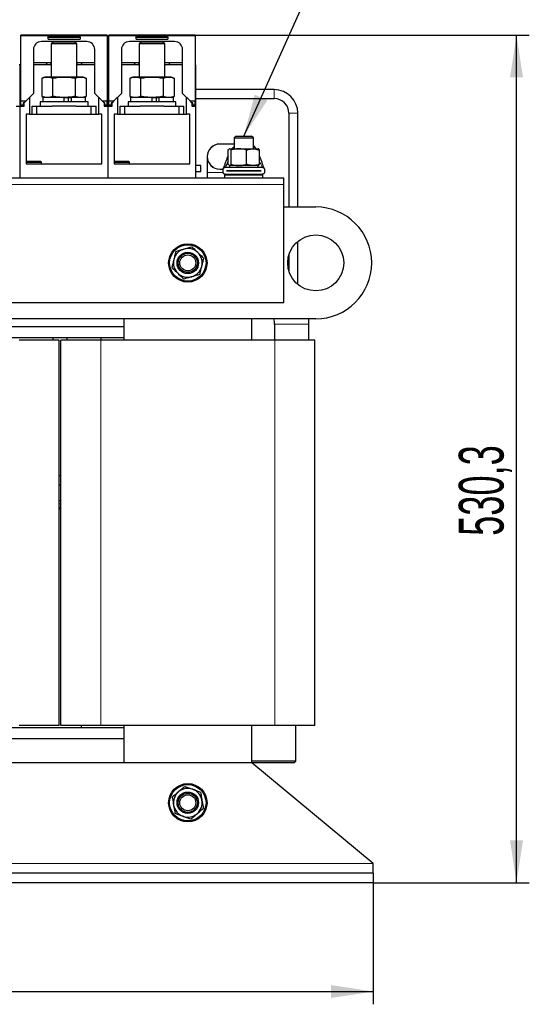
# Model space of a CAD drawing. Header units: millimetres. Extents: x 5 to 418, y 2 to 292.
# Tile 11 of 35: x 110 to 150, y 168 to 245. Entities that reach past the tile are written whole.
import ezdxf

# ---------------------------------------------------------------- set-up
doc = ezdxf.new("R2010")
doc.units = ezdxf.units.MM
doc.layers.add('SLD-0', color=7, linetype='Continuous')
doc.styles.add('SLDTEXTSTYLE0', font='TXT', dxfattribs={"width": 0.605})
doc.dimstyles.new('SLDDIMSTYLE0', dxfattribs={"dimtxt": 3.5, "dimasz": 3.302, "dimexe": 0, "dimexo": 0.0625, "dimgap": 0.875, "dimtad": 1, "dimlfac": 8, "dimrnd": 1e-09, "dimzin": 12, "dimdsep": 46, "dimtxsty": 'SLDTEXTSTYLE0', "dimsah": 1, "dimcen": 0.09, "dimadec": 0, "dimazin": 3, "dimtfac": 1, "dimtofl": 0, "dimtmove": 0, "dimatfit": 3, "dimfxl": 1, "dimfrac": 2, "dimtolj": 1, "dimtzin": 12, "dimarcsym": 0})
doc.dimstyles.new('SLDDIMSTYLE1', dxfattribs={"dimtxt": 3.5, "dimasz": 3.302, "dimexe": 0, "dimexo": 0.0625, "dimgap": 0.875, "dimtad": 1, "dimdec": 1, "dimlfac": 8, "dimrnd": 1e-09, "dimzin": 12, "dimdsep": 46, "dimtxsty": 'SLDTEXTSTYLE0', "dimsah": 1, "dimcen": 0.09, "dimadec": 0, "dimazin": 3, "dimtfac": 1, "dimtofl": 0, "dimtmove": 0, "dimatfit": 3, "dimfxl": 1, "dimfrac": 2, "dimtolj": 1, "dimtzin": 12, "dimarcsym": 0})
doc.dimstyles.new('SLDDIMSTYLE2', dxfattribs={"dimtxt": 0.18, "dimasz": 3.302, "dimexe": 0, "dimexo": 0.0625, "dimgap": 0, "dimtad": 0, "dimtih": 1, "dimtoh": 1, "dimdec": 0, "dimrnd": 1e-09, "dimzin": 0, "dimdsep": 46, "dimtxsty": 'Standard', "dimsah": 1, "dimcen": 0.09, "dimadec": 0, "dimazin": 0, "dimtfac": 3.302, "dimtdec": 0, "dimtofl": 0, "dimtmove": 0, "dimatfit": 3, "dimfxl": 1, "dimfrac": 2, "dimtolj": 1, "dimtzin": 0, "dimarcsym": 0})

# ---------------------------------------------------------------- blocks, each defined once
blk = doc.blocks.new('_D')
at = {"layer": 'SLD-0'}
for p, q in [((69.035, 177.312), (69.035, 167.799)), ((138.035, 177.312), (138.035, 167.799)), ((69.035, 168.799), (138.035, 168.799))]:
    blk.add_line(p, q, dxfattribs=at)
for points in [[(69.035, 168.799), (72.337, 168.291), (72.337, 169.307)], [(138.035, 168.799), (134.733, 169.307), (134.733, 168.291)]]:
    blk.add_solid(points, dxfattribs=at)
at = {"layer": 'SLD-0', "insert": (99.524, 173.311), "char_height": 3.5, "attachment_point": 1, "style": 'SLDTEXTSTYLE0'}
blk.add_mtext('552', dxfattribs=at)
blk = doc.blocks.new('_D_1')
at = {"layer": 'SLD-0', "color": 7}
for p, q in [((124.11, 243.603), (150.233, 243.603)), ((149.233, 177.312), (149.233, 243.603)), ((138.035, 177.312), (150.233, 177.312))]:
    blk.add_line(p, q, dxfattribs=at)
for points in [[(149.233, 243.603), (148.725, 240.301), (149.741, 240.301)], [(149.233, 177.312), (149.741, 180.614), (148.725, 180.614)]]:
    blk.add_solid(points, dxfattribs=at)
at = {"layer": 'SLD-0', "color": 7, "insert": (144.721, 204.442), "char_height": 3.5, "attachment_point": 1, "rotation": 90, "style": 'SLDTEXTSTYLE0'}
blk.add_mtext('530,3', dxfattribs=at)

msp = doc.modelspace()

# ---------------------------------------------------------------- linework, layer by layer
at = {"color": 7, "linetype": 'Continuous', "lineweight": 25}
for p, q in [((117.2347, 243.6029), (110.4847, 243.6029)), ((110.4847, 243.5404), (110.4847, 243.6029)), ((110.4847, 238.4279), (110.4847, 243.5404)), ((117.2347, 243.5404), (110.4847, 243.5404)), ((115.1097, 243.5342), (112.6097, 243.5342)), ((112.6097, 243.4516), (112.6097, 243.5342)), ((112.6097, 243.2842), (112.6097, 243.4516)), ((112.6097, 243.4516), (115.1097, 243.4516)), ((115.1097, 243.4516), (115.1097, 243.5342)), ((115.1097, 243.4516), (115.1097, 243.2842)), ((117.2347, 243.6029), (117.2347, 243.5404)), ((117.2347, 243.5404), (117.2347, 238.4279)), ((124.1097, 243.6029), (117.3597, 243.6029)), ((117.3597, 243.5404), (117.3597, 243.6029)), ((117.3597, 238.4279), (117.3597, 243.5404)), ((124.1097, 243.5404), (117.3597, 243.5404)), ((119.4847, 243.4516), (119.4847, 243.5342)), ((121.9847, 243.5342), (119.4847, 243.5342)), ((119.4847, 243.2842), (119.4847, 243.4516)), ((119.4847, 243.4516), (121.9847, 243.4516)), ((121.9847, 243.4516), (121.9847, 243.5342)), ((121.9847, 243.4516), (121.9847, 243.2842)), ((124.1097, 243.6029), (124.1097, 243.5404)), ((124.1097, 243.5404), (124.1097, 238.4279)), ((115.6285, 243.1029), (112.091, 243.1029)), ((112.6097, 243.2842), (115.1097, 243.2842)), ((113.0131, 243.0623), (112.8597, 242.9089)), ((112.8597, 242.9089), (112.8597, 240.3248)), ((114.8597, 242.9089), (112.8597, 242.9089)), ((114.7064, 243.0623), (113.0131, 243.0623)), ((114.8597, 242.9089), (114.7064, 243.0623)), ((114.8597, 240.3248), (114.8597, 242.9089)), ((122.5035, 243.1029), (118.966, 243.1029)), ((119.4847, 243.2842), (121.9847, 243.2842)), ((119.8881, 243.0623), (119.7347, 242.9089)), ((119.7347, 242.9089), (119.7347, 240.3248)), ((121.7347, 242.9089), (119.7347, 242.9089)), ((121.5814, 243.0623), (119.8881, 243.0623)), ((121.7347, 242.9089), (121.5814, 243.0623)), ((121.7347, 240.3248), (121.7347, 242.9089)), ((111.466, 242.4779), (111.466, 239.0342)), ((116.2535, 239.0342), (116.2535, 242.4779)), ((118.341, 242.4779), (118.341, 239.0342)), ((123.1285, 239.0342), (123.1285, 242.4779)), ((110.4222, 241.2873), (110.3597, 241.2873)), ((110.4222, 238.0498), (110.4222, 241.2873)), ((110.4847, 241.2873), (110.4222, 241.2873)), ((112.8597, 241.4259), (111.466, 241.4259)), ((112.8597, 241.2873), (111.466, 241.2873)), ((116.2535, 241.4259), (114.8597, 241.4259)), ((116.2535, 241.2873), (114.8597, 241.2873)), ((115.2687, 241.2873), (115.192, 241.4259)), ((117.2972, 241.2873), (117.2347, 241.2873)), ((117.3597, 241.2873), (117.2972, 241.2873)), ((117.2972, 238.0498), (117.2972, 241.2873)), ((119.7347, 241.4259), (118.341, 241.4259)), ((119.7347, 241.2873), (118.341, 241.2873)), ((123.1285, 241.4259), (121.7347, 241.4259)), ((123.1285, 241.2873), (121.7347, 241.2873)), ((122.1437, 241.2873), (122.067, 241.4259)), ((124.1722, 241.2873), (124.1097, 241.2873)), ((124.1722, 238.0498), (124.1722, 241.2873)), ((112.3597, 240.3248), (112.1277, 240.2403)), ((112.5607, 240.3248), (112.3597, 240.3248)), ((113.8597, 240.3248), (112.5607, 240.3248)), ((115.1588, 240.3248), (113.8597, 240.3248)), ((115.3597, 240.3248), (115.1588, 240.3248)), ((115.5918, 240.2403), (115.3597, 240.3248)), ((119.2347, 240.3248), (119.0027, 240.2403)), ((119.4357, 240.3248), (119.2347, 240.3248)), ((120.7347, 240.3248), (119.4357, 240.3248)), ((122.0338, 240.3248), (120.7347, 240.3248)), ((122.2347, 240.3248), (122.0338, 240.3248)), ((122.4668, 240.2403), (122.2347, 240.3248)), ((112.1277, 240.2403), (112.1277, 238.8092)), ((112.9937, 238.8092), (112.9937, 240.2403)), ((114.7258, 240.2403), (114.7258, 238.8092)), ((115.5918, 240.2403), (115.5918, 238.8092)), ((119.0027, 240.2403), (119.0027, 238.8092)), ((119.8687, 238.8092), (119.8687, 240.2403)), ((121.6008, 240.2403), (121.6008, 238.8092)), ((122.4668, 240.2403), (122.4668, 238.8092)), ((111.466, 239.0342), (110.8597, 238.4279)), ((112.1277, 238.8092), (112.3597, 238.7248)), ((115.3597, 238.7248), (115.5918, 238.8092)), ((116.8597, 238.4279), (116.2535, 239.0342)), ((118.341, 239.0342), (117.7347, 238.4279)), ((119.0027, 238.8092), (119.2347, 238.7248)), ((122.2347, 238.7248), (122.4668, 238.8092)), ((123.7347, 238.4279), (123.1285, 239.0342)), ((130.2847, 239.3373), (124.1722, 239.3373)), ((110.1097, 238.0498), (110.4222, 238.0498)), ((110.4222, 232.4123), (110.4222, 238.0498)), ((110.4222, 238.0498), (110.7347, 238.0498)), ((110.8597, 238.4279), (110.4847, 238.4279)), ((110.4847, 238.1154), (110.4847, 238.4279)), ((110.6722, 238.1154), (110.4847, 238.1154)), ((110.7347, 238.3029), (110.6722, 238.3029)), ((110.6722, 238.3029), (110.6722, 238.1154)), ((110.8597, 238.4279), (110.7347, 238.3029)), ((110.7347, 238.0498), (110.7347, 238.3029)), ((111.1535, 238.7217), (111.1535, 237.4123)), ((111.3597, 237.4123), (111.3597, 238.0373)), ((111.3597, 238.0373), (111.7347, 238.0373)), ((111.7347, 237.4123), (111.7347, 238.0373)), ((111.7347, 238.0373), (112.9243, 238.0373)), ((111.9847, 238.3873), (111.9847, 238.0373)), ((115.7347, 238.3873), (111.9847, 238.3873)), ((112.191, 238.7248), (112.191, 238.3873)), ((113.8597, 238.7248), (112.191, 238.7248)), ((114.7951, 238.0373), (112.9243, 238.0373)), ((113.8597, 238.3873), (113.8597, 238.7248)), ((113.8597, 238.7248), (114.3728, 238.7248)), ((114.2018, 238.3873), (114.2018, 238.7248)), ((114.3728, 238.7248), (114.4305, 238.7248)), ((114.4305, 238.3873), (114.4305, 238.7248)), ((115.5285, 238.7248), (114.4305, 238.7248)), ((114.7951, 238.0373), (115.9847, 238.0373)), ((115.5285, 238.3873), (115.5285, 238.7248)), ((115.7347, 238.0373), (115.7347, 238.3873)), ((115.9847, 237.4123), (115.9847, 238.0373)), ((115.9847, 238.0373), (116.3597, 238.0373)), ((116.3597, 237.4123), (116.3597, 238.0373)), ((116.566, 237.4123), (116.566, 238.7217)), ((117.2347, 238.4279), (116.8597, 238.4279)), ((116.9847, 238.3029), (116.8597, 238.4279)), ((117.0472, 238.3029), (116.9847, 238.3029)), ((116.9847, 238.3029), (116.9847, 238.0498)), ((116.9847, 238.0498), (117.2972, 238.0498)), ((117.0472, 238.1154), (117.0472, 238.3029)), ((117.2347, 238.1154), (117.0472, 238.1154)), ((117.2347, 238.1154), (117.2347, 238.4279)), ((117.2972, 232.4123), (117.2972, 238.0498)), ((117.2972, 238.0498), (117.6097, 238.0498)), ((117.7347, 238.4279), (117.3597, 238.4279)), ((117.3597, 238.1154), (117.3597, 238.4279)), ((117.5472, 238.1154), (117.3597, 238.1154)), ((117.6097, 238.3029), (117.5472, 238.3029)), ((117.5472, 238.3029), (117.5472, 238.1154)), ((117.7347, 238.4279), (117.6097, 238.3029)), ((117.6097, 238.0498), (117.6097, 238.3029)), ((118.0285, 238.7217), (118.0285, 237.4123)), ((118.2347, 237.4123), (118.2347, 238.0373)), ((118.2347, 238.0373), (118.6097, 238.0373)), ((118.6097, 237.4123), (118.6097, 238.0373)), ((118.6097, 238.0373), (119.7993, 238.0373)), ((118.8597, 238.3873), (118.8597, 238.0373)), ((122.6097, 238.3873), (118.8597, 238.3873)), ((119.066, 238.7248), (119.066, 238.3873)), ((120.7347, 238.7248), (119.066, 238.7248)), ((121.6701, 238.0373), (119.7993, 238.0373)), ((120.7347, 238.3873), (120.7347, 238.7248)), ((120.7347, 238.7248), (121.2478, 238.7248)), ((121.0768, 238.3873), (121.0768, 238.7248)), ((121.2478, 238.7248), (121.3055, 238.7248)), ((121.3055, 238.3873), (121.3055, 238.7248)), ((122.4035, 238.7248), (121.3055, 238.7248)), ((121.6701, 238.0373), (122.8597, 238.0373)), ((122.4035, 238.3873), (122.4035, 238.7248)), ((122.6097, 238.0373), (122.6097, 238.3873)), ((122.8597, 237.4123), (122.8597, 238.0373)), ((122.8597, 238.0373), (123.2347, 238.0373)), ((123.2347, 237.4123), (123.2347, 238.0373)), ((123.441, 237.4123), (123.441, 238.7217)), ((124.1097, 238.4279), (123.7347, 238.4279)), ((123.8597, 238.3029), (123.7347, 238.4279)), ((123.9222, 238.3029), (123.8597, 238.3029)), ((123.8597, 238.3029), (123.8597, 238.0498)), ((123.8597, 238.0498), (124.1722, 238.0498)), ((123.9222, 238.1154), (123.9222, 238.3029)), ((124.1097, 238.1154), (123.9222, 238.1154)), ((124.1097, 238.1154), (124.1097, 238.4279)), ((124.1722, 238.6373), (130.2847, 238.6373)), ((124.1722, 232.4123), (124.1722, 238.0498)), ((111.1535, 237.4123), (110.9035, 237.4123)), ((110.9035, 237.4123), (110.9035, 233.5373)), ((111.1535, 237.4123), (111.5347, 237.4123)), ((111.5347, 237.4123), (111.7347, 237.4123)), ((111.7347, 237.4123), (115.9847, 237.4123)), ((115.9847, 237.4123), (116.1847, 237.4123)), ((116.1847, 237.4123), (116.566, 237.4123)), ((116.816, 237.4123), (116.566, 237.4123)), ((116.816, 233.5373), (116.816, 237.4123)), ((118.0285, 237.4123), (117.7785, 237.4123)), ((117.7785, 237.4123), (117.7785, 233.5373)), ((118.0285, 237.4123), (118.4097, 237.4123)), ((118.4097, 237.4123), (118.6097, 237.4123)), ((118.6097, 237.4123), (122.8597, 237.4123)), ((122.8597, 237.4123), (123.0597, 237.4123)), ((123.0597, 237.4123), (123.441, 237.4123)), ((123.691, 237.4123), (123.441, 237.4123)), ((123.691, 233.5373), (123.691, 237.4123)), ((131.4347, 237.4873), (131.4347, 230.1623)), ((132.1347, 230.1623), (132.1347, 237.4873)), ((127.2939, 235.7123), (127.1597, 235.5781)), ((127.2939, 235.7123), (128.5255, 235.7123)), ((128.6597, 235.5781), (128.5255, 235.7123)), ((126.051, 235.0842), (126.0347, 235.0842)), ((127.1597, 235.0842), (126.051, 235.0842)), ((127.1597, 235.5781), (127.1597, 234.7123)), ((127.1597, 235.5781), (128.6597, 235.5781)), ((128.6597, 234.7123), (128.6597, 235.5781)), ((128.6597, 234.937), (128.8199, 234.761)), ((126.6129, 233.9683), (126.6891, 234.1512)), ((126.6891, 234.6118), (126.7443, 234.6847)), ((126.6891, 233.5003), (126.6891, 234.6118)), ((126.7847, 234.7123), (126.7646, 234.7007)), ((126.7674, 234.6958), (126.8018, 234.7123)), ((126.7847, 234.7123), (126.8018, 234.7123)), ((126.8018, 234.7123), (127.5247, 234.7123)), ((126.9144, 233.5003), (126.9144, 234.6118)), ((126.9706, 234.7123), (126.9996, 234.761)), ((127.5247, 234.7123), (128.6327, 234.7123)), ((128.135, 233.5003), (128.135, 234.6118)), ((128.6327, 234.7123), (129.0347, 234.7123)), ((128.8199, 234.761), (128.8619, 234.6989)), ((129.0549, 234.7007), (129.0347, 234.7123)), ((129.1303, 233.5003), (129.1303, 234.6118)), ((110.9222, 233.7373), (110.9035, 233.7185)), ((110.9035, 233.6623), (111.3449, 233.6623)), ((110.9035, 233.5373), (116.816, 233.5373)), ((110.9222, 233.7373), (111.3602, 233.7373)), ((111.3449, 233.6623), (112.0972, 233.6623)), ((111.3602, 233.7373), (112.0222, 233.7373)), ((112.0972, 233.6623), (112.0222, 233.7373)), ((112.0972, 233.5373), (112.0972, 233.6623)), ((117.7972, 233.7373), (117.7785, 233.7185)), ((117.7785, 233.6623), (118.2199, 233.6623)), ((117.7785, 233.5373), (123.691, 233.5373)), ((117.7972, 233.7373), (118.2352, 233.7373)), ((118.2199, 233.6623), (118.9722, 233.6623)), ((118.2352, 233.7373), (118.8972, 233.7373)), ((118.9722, 233.6623), (118.8972, 233.7373)), ((118.9722, 233.5373), (118.9722, 233.6623)), ((124.5535, 233.3985), (124.1722, 233.3985)), ((124.5535, 233.1623), (124.5535, 233.3985)), ((125.0504, 234.0998), (125.0504, 232.8498)), ((126.7414, 233.4302), (126.6891, 233.5003)), ((126.765, 233.4112), (126.7847, 233.3998)), ((126.7847, 233.3998), (126.7847, 233.2623)), ((126.8018, 233.3998), (126.7847, 233.3998)), ((129.0347, 233.3998), (126.8018, 233.3998)), ((127.5247, 233.3998), (126.8018, 233.3998)), ((128.6327, 233.3998), (127.5247, 233.3998)), ((129.0347, 233.3998), (128.6327, 233.3998)), ((129.0347, 233.3998), (129.0545, 233.4112)), ((129.0347, 233.2623), (129.0347, 233.3998)), ((124.1722, 232.926), (124.5535, 232.926)), ((124.5535, 232.926), (124.5535, 233.1623)), ((125.0504, 232.8498), (125.0504, 232.4123)), ((126.0347, 233.1154), (126.051, 233.1154)), ((126.051, 233.1154), (126.2891, 233.1154)), ((126.2847, 233.0831), (126.2847, 232.904)), ((126.4879, 232.7248), (126.4097, 232.6467)), ((126.4097, 232.6467), (126.4097, 232.4123)), ((129.4097, 232.6467), (126.4097, 232.6467)), ((126.4639, 233.2623), (129.3556, 233.2623)), ((126.4639, 232.7248), (129.3556, 232.7248)), ((126.5535, 232.9929), (126.5535, 232.9942)), ((126.5535, 232.9942), (129.266, 232.9942)), ((129.266, 232.9929), (126.5535, 232.9929)), ((127.1597, 232.9942), (127.1597, 232.9929)), ((128.6597, 232.9929), (128.6597, 232.9942)), ((129.266, 232.9942), (129.266, 232.9929)), ((129.4097, 232.6467), (129.3316, 232.7248)), ((129.4097, 232.4123), (129.4097, 232.6467)), ((129.5347, 233.0831), (129.5347, 232.904)), ((110.4222, 232.4123), (103.5472, 232.4123)), ((117.2972, 232.4123), (110.4222, 232.4123)), ((124.1722, 232.4123), (117.2972, 232.4123)), ((131.0347, 232.4123), (124.1722, 232.4123)), ((131.0347, 231.9123), (131.0347, 232.4123)), ((131.0347, 222.6623), (131.0347, 231.9123)), ((131.0347, 230.1623), (133.5347, 230.1623)), ((132.1347, 224.1065), (132.1347, 227.4681)), ((131.4347, 226.3998), (131.4347, 225.1748)), ((131.0347, 222.6623), (76.0347, 222.6623)), ((133.5347, 221.4123), (73.5347, 221.4123)), ((118.5347, 221.4123), (118.5347, 219.7373)), ((128.5347, 219.7373), (128.5347, 221.4123)), ((133.0035, 220.9873), (132.9832, 221.4123)), ((118.5347, 220.7873), (108.5347, 220.7873)), ((130.316, 220.9873), (130.316, 219.7373)), ((133.0035, 219.7373), (133.0035, 220.9873)), ((118.5347, 219.9248), (108.5347, 219.9248)), ((113.4722, 219.7373), (110.3472, 219.7373)), ((113.0035, 219.7373), (113.0035, 219.9248)), ((113.4722, 189.6123), (113.4722, 219.7373)), ((113.5972, 189.6123), (113.5972, 219.7373)), ((116.7222, 219.7373), (113.5972, 219.7373)), ((114.066, 219.9248), (114.066, 219.7373)), ((130.3472, 219.7373), (116.7222, 219.7373)), ((116.7535, 219.7373), (116.7535, 219.9248)), ((116.7535, 219.7373), (116.7535, 219.9248)), ((133.4722, 219.7373), (130.3472, 219.7373)), ((133.4722, 189.6123), (133.4722, 219.7373)), ((113.5972, 209.1248), (113.4722, 209.1248)), ((113.4722, 208.4248), (113.5972, 208.4248)), ((113.5972, 207.1873), (113.4722, 207.1873)), ((113.5972, 206.5373), (113.4722, 206.5373)), ((113.4722, 189.6123), (110.3472, 189.6123)), ((116.7222, 189.6123), (113.5972, 189.6123)), ((115.2222, 189.4248), (115.2222, 189.6123)), ((130.3472, 189.6123), (116.7222, 189.6123)), ((118.5347, 189.6123), (118.5347, 186.6873)), ((128.5347, 186.6873), (128.5347, 189.6123)), ((133.4722, 189.6123), (130.3472, 189.6123)), ((131.9722, 186.8123), (131.9722, 189.6123)), ((118.5347, 189.4248), (108.5347, 189.4248)), ((118.5347, 188.5623), (108.5347, 188.5623)), ((128.5347, 186.6873), (78.5347, 186.6873)), ((131.9722, 186.8123), (128.5347, 186.8123)), ((131.8472, 186.6873), (128.5347, 186.6873)), ((138.0347, 178.8123), (128.5347, 186.6873)), ((131.8472, 186.6873), (131.9722, 186.8123)), ((138.0347, 178.0623), (138.0347, 178.8123)), ((138.0347, 178.0623), (69.0347, 178.0623)), ((138.0347, 178.0623), (138.0347, 177.3123)), ((138.0347, 177.3123), (69.0347, 177.3123))]:
    msp.add_line(p, q, dxfattribs=at)
at = {"color": 7, "linetype": 'Continuous', "lineweight": 18}
for p, q in [((114.9265, 241.2873), (114.8597, 241.3936)), ((121.8015, 241.2873), (121.7347, 241.3936)), ((130.2847, 238.6373), (130.2847, 239.3373)), ((131.4347, 237.4873), (132.1347, 237.4873)), ((128.8489, 234.7123), (128.8199, 234.761)), ((125.0504, 232.8498), (126.0347, 232.8498)), ((126.0347, 232.8498), (126.2985, 232.8498)), ((131.0347, 231.9123), (76.0347, 231.9123)), ((130.316, 220.9873), (133.0035, 220.9873)), ((116.7222, 189.6123), (116.7222, 219.7373)), ((130.3472, 189.6123), (130.3472, 219.7373)), ((113.5972, 206.9373), (113.4722, 206.9373)), ((113.5972, 206.6623), (113.4722, 206.6623)), ((138.0347, 178.8123), (69.0347, 178.8123))]:
    msp.add_line(p, q, dxfattribs=at)
at = {"color": 7, "linetype": 'Continuous', "lineweight": 25}
for centre, radius in [((133.5347, 225.7873), 2.1875), ((123.5347, 225.7873), 1.5), ((123.5347, 225.7873), 1.4219), ((123.5347, 225.7873), 0.8367), ((123.5347, 225.7873), 0.75), ((123.5347, 225.7873), 0.625), ((123.5347, 183.5623), 1.5), ((123.5347, 183.5623), 1.4219), ((123.5347, 183.5623), 0.8367), ((123.5347, 183.5623), 0.75), ((123.5347, 183.5623), 0.625)]:
    msp.add_circle(centre, radius, dxfattribs=at)
for centre, radius, start, end in [((112.091, 242.4779), 0.625, 90, 180), ((115.6285, 242.4779), 0.625, 0, 90), ((118.966, 242.4779), 0.625, 90, 180), ((122.5035, 242.4779), 0.625, 0, 90), ((130.2847, 237.4873), 1.85, 0, 90), ((130.2847, 237.4873), 1.15, 0, 90), ((126.0347, 234.0998), 0.9844, 90, 270), ((133.5347, 225.7873), 4.375, 270, 90), ((123.5347, 225.7873), 1.125, 105.929096, 165.929096), ((123.5347, 225.7873), 1.125, 45.929096, 105.929096), ((123.5347, 225.7873), 1.125, 345.929096, 45.929096), ((123.5347, 225.7873), 1.125, 165.929096, 225.929096), ((123.5347, 225.7873), 1.125, 225.929096, 285.929096), ((123.5347, 225.7873), 1.125, 285.929096, 345.929096), ((128.5347, 220.9873), 1.7812, 0, 13.803719), ((123.5347, 183.5623), 1.125, 130.291325, 190.291325), ((123.5347, 183.5623), 1.125, 70.291325, 130.291325), ((123.5347, 183.5623), 1.125, 10.291325, 70.291325), ((123.5347, 183.5623), 1.125, 190.291325, 250.291325), ((123.5347, 183.5623), 1.125, 310.291325, 10.291325), ((123.5347, 183.5623), 1.125, 250.291325, 310.291325)]:
    msp.add_arc(centre, radius, start, end, dxfattribs=at)
at = {"color": 7, "linetype": 'Continuous', "lineweight": 18}
msp.add_arc((126.0608, 234.0998), 0.9844, 90.571548, 269.428452, dxfattribs=at)
at = {"color": 7, "linetype": 'Continuous', "lineweight": 25}
for points, knots in [([(112.4527, 241.2873), (112.4721, 241.3286), (112.4946, 241.3764), (112.5221, 241.4199), (112.5258, 241.4259)], [0, 0, 0, 0, 0.86304099, 1, 1, 1, 1]), ([(112.5504, 241.4259), (112.5275, 241.3903), (112.4981, 241.3445), (112.4737, 241.2977), (112.4683, 241.2873)], [0, 0, 0, 0, 0.7775112, 1, 1, 1, 1]), ([(115.2668, 241.2873), (115.2473, 241.3286), (115.2249, 241.3764), (115.1974, 241.4199), (115.1936, 241.4259)], [0, 0, 0, 0, 0.863041, 1, 1, 1, 1]), ([(119.3277, 241.2873), (119.3471, 241.3286), (119.3696, 241.3764), (119.3971, 241.4199), (119.4008, 241.4259)], [0, 0, 0, 0, 0.863041, 1, 1, 1, 1]), ([(119.4254, 241.4259), (119.4025, 241.3903), (119.3731, 241.3445), (119.3487, 241.2977), (119.3433, 241.2873)], [0, 0, 0, 0, 0.7775112, 1, 1, 1, 1]), ([(122.1418, 241.2873), (122.1223, 241.3286), (122.0999, 241.3764), (122.0724, 241.4199), (122.0686, 241.4259)], [0, 0, 0, 0, 0.863041, 1, 1, 1, 1]), ([(112.1277, 240.2403), (112.1991, 240.2642), (112.3425, 240.3121), (112.4878, 240.3205), (112.5607, 240.3248)], [0, 0, 0, 0, 0.4981128, 1, 1, 1, 1]), ([(112.5607, 240.3248), (112.633, 240.3206), (112.7783, 240.3122), (112.9217, 240.2644), (112.9937, 240.2403)], [0, 0, 0, 0, 0.4977806, 1, 1, 1, 1]), ([(112.9937, 240.2403), (113.1365, 240.2642), (113.4233, 240.3121), (113.7139, 240.3205), (113.8597, 240.3248)], [0, 0, 0, 0, 0.49811277, 1, 1, 1, 1]), ([(113.8597, 240.3248), (114.0044, 240.3206), (114.295, 240.3122), (114.5817, 240.2644), (114.7258, 240.2403)], [0, 0, 0, 0, 0.4977806, 1, 1, 1, 1]), ([(114.7258, 240.2403), (114.7972, 240.2642), (114.9405, 240.3121), (115.0858, 240.3205), (115.1588, 240.3248)], [0, 0, 0, 0, 0.4981128, 1, 1, 1, 1]), ([(115.1588, 240.3248), (115.2311, 240.3206), (115.3764, 240.3122), (115.5198, 240.2644), (115.5918, 240.2403)], [0, 0, 0, 0, 0.4977806, 1, 1, 1, 1]), ([(119.0027, 240.2403), (119.0741, 240.2642), (119.2175, 240.3121), (119.3628, 240.3205), (119.4357, 240.3248)], [0, 0, 0, 0, 0.4981128, 1, 1, 1, 1]), ([(119.4357, 240.3248), (119.508, 240.3206), (119.6533, 240.3122), (119.7967, 240.2644), (119.8687, 240.2403)], [0, 0, 0, 0, 0.4977806, 1, 1, 1, 1]), ([(119.8687, 240.2403), (120.0115, 240.2642), (120.2983, 240.3121), (120.5889, 240.3205), (120.7347, 240.3248)], [0, 0, 0, 0, 0.49811277, 1, 1, 1, 1]), ([(120.7347, 240.3248), (120.8794, 240.3206), (121.17, 240.3122), (121.4567, 240.2644), (121.6008, 240.2403)], [0, 0, 0, 0, 0.4977806, 1, 1, 1, 1]), ([(121.6008, 240.2403), (121.6722, 240.2642), (121.8155, 240.3121), (121.9608, 240.3205), (122.0338, 240.3248)], [0, 0, 0, 0, 0.4981128, 1, 1, 1, 1]), ([(122.0338, 240.3248), (122.1061, 240.3206), (122.2514, 240.3122), (122.3948, 240.2644), (122.4668, 240.2403)], [0, 0, 0, 0, 0.4977806, 1, 1, 1, 1]), ([(112.5607, 238.7248), (112.4884, 238.729), (112.3431, 238.7373), (112.1997, 238.7852), (112.1277, 238.8092)], [0, 0, 0, 0, 0.4977806, 1, 1, 1, 1]), ([(112.9937, 238.8092), (112.9223, 238.7854), (112.7789, 238.7375), (112.6336, 238.729), (112.5607, 238.7248)], [0, 0, 0, 0, 0.4981128, 1, 1, 1, 1]), ([(113.8597, 238.7248), (113.7151, 238.729), (113.4245, 238.7373), (113.1377, 238.7852), (112.9937, 238.8092)], [0, 0, 0, 0, 0.4977806, 1, 1, 1, 1]), ([(114.7258, 238.8092), (114.5829, 238.7854), (114.2962, 238.7375), (114.0056, 238.729), (113.8597, 238.7248)], [0, 0, 0, 0, 0.4981128, 1, 1, 1, 1]), ([(115.1588, 238.7248), (115.0864, 238.729), (114.9411, 238.7373), (114.7978, 238.7852), (114.7258, 238.8092)], [0, 0, 0, 0, 0.4977806, 1, 1, 1, 1]), ([(115.5918, 238.8092), (115.5204, 238.7854), (115.377, 238.7375), (115.2317, 238.729), (115.1588, 238.7248)], [0, 0, 0, 0, 0.49811276, 1, 1, 1, 1]), ([(119.4357, 238.7248), (119.3634, 238.729), (119.2181, 238.7373), (119.0747, 238.7852), (119.0027, 238.8092)], [0, 0, 0, 0, 0.4977806, 1, 1, 1, 1]), ([(119.8687, 238.8092), (119.7973, 238.7854), (119.6539, 238.7375), (119.5086, 238.729), (119.4357, 238.7248)], [0, 0, 0, 0, 0.4981128, 1, 1, 1, 1]), ([(120.7347, 238.7248), (120.5901, 238.729), (120.2995, 238.7373), (120.0127, 238.7852), (119.8687, 238.8092)], [0, 0, 0, 0, 0.4977806, 1, 1, 1, 1]), ([(121.6008, 238.8092), (121.4579, 238.7854), (121.1712, 238.7375), (120.8806, 238.729), (120.7347, 238.7248)], [0, 0, 0, 0, 0.4981128, 1, 1, 1, 1]), ([(122.0338, 238.7248), (121.9614, 238.729), (121.8161, 238.7373), (121.6728, 238.7852), (121.6008, 238.8092)], [0, 0, 0, 0, 0.4977806, 1, 1, 1, 1]), ([(122.4668, 238.8092), (122.3954, 238.7854), (122.252, 238.7375), (122.1067, 238.729), (122.0338, 238.7248)], [0, 0, 0, 0, 0.49811276, 1, 1, 1, 1]), ([(127.1597, 234.8975), (127.1514, 234.8904), (127.0884, 234.8363), (127.0447, 234.7699), (127.0068, 234.7123)], [0, 0, 0, 0, 0.1317457, 1, 1, 1, 1]), ([(126.6891, 234.141), (126.6551, 234.0654), (126.5834, 233.906), (126.487, 233.6636), (126.3978, 233.4297), (126.3359, 233.2591), (126.3042, 233.1695), (126.2958, 233.1453), (126.2936, 233.1389), (126.2935, 233.1386), (126.2934, 233.1384)], [0, 0, 0, 0, 0.21439968, 0.45154403, 0.68615467, 0.88454631, 0.95559911, 0.98164485, 0.99234203, 1, 1, 1, 1]), ([(126.8018, 234.7123), (126.8045, 234.7122), (126.8247, 234.7113), (126.8628, 234.6893), (126.8971, 234.6378), (126.9144, 234.6118)], [0, 0, 0, 0, 0.07009, 0.5307844, 1, 1, 1, 1]), ([(127.5247, 234.7123), (127.5103, 234.7122), (127.4007, 234.7113), (127.1942, 234.6893), (127.0082, 234.6378), (126.9144, 234.6118)], [0, 0, 0, 0, 0.07009, 0.5307844, 1, 1, 1, 1]), ([(128.135, 234.6118), (128.0359, 234.6399), (127.8359, 234.6966), (127.6291, 234.707), (127.5247, 234.7123)], [0, 0, 0, 0, 0.49545796, 1, 1, 1, 1]), ([(128.135, 234.6118), (128.1705, 234.6248), (128.3326, 234.684), (128.5011, 234.6999), (128.6327, 234.7123)], [0, 0, 0, 0, 0.2189524, 1, 1, 1, 1]), ([(128.6327, 234.7123), (128.6728, 234.7111), (128.8412, 234.7062), (129.0053, 234.6526), (129.1303, 234.6118)], [0, 0, 0, 0, 0.2381018, 1, 1, 1, 1]), ([(129.1303, 234.6118), (129.1121, 234.6415), (129.0864, 234.6834), (129.0598, 234.693), (129.0521, 234.6958)], [0, 0, 0, 0, 0.70966761, 1, 1, 1, 1]), ([(129.5065, 233.1656), (129.5037, 233.1738), (129.48, 233.2425), (129.4223, 233.4055), (129.3336, 233.6462), (129.2363, 233.901), (129.1642, 234.0713), (129.1303, 234.1512)], [0, 0, 0, 0, 0.0294029, 0.2452589, 0.4891755, 0.7602993, 1, 1, 1, 1]), ([(126.6891, 233.738), (126.6599, 233.6798), (126.5932, 233.5469), (126.5211, 233.3906), (126.4774, 233.2932), (126.4673, 233.27), (126.4645, 233.2637), (126.4641, 233.2627), (126.4639, 233.2623)], [0, 0, 0, 0, 0.3420453, 0.7814311, 0.9309709, 0.9580854, 0.9807405, 1, 1, 1, 1]), ([(126.8018, 233.3998), (126.7991, 233.3998), (126.7876, 233.3999), (126.7762, 233.4087), (126.7674, 233.4154)], [0, 0, 0, 0, 0.23227465, 1, 1, 1, 1]), ([(126.9144, 233.5003), (126.8961, 233.4722), (126.8592, 233.4155), (126.821, 233.4051), (126.8018, 233.3998)], [0, 0, 0, 0, 0.49545796, 1, 1, 1, 1]), ([(126.9144, 233.5003), (127.0135, 233.4722), (127.2136, 233.4155), (127.4204, 233.4051), (127.5247, 233.3998)], [0, 0, 0, 0, 0.49545796, 1, 1, 1, 1]), ([(127.5247, 233.3998), (127.5392, 233.3999), (127.6487, 233.4008), (127.8553, 233.4228), (128.0412, 233.4743), (128.135, 233.5003)], [0, 0, 0, 0, 0.07009, 0.5307844, 1, 1, 1, 1]), ([(128.6327, 233.3998), (128.5011, 233.4122), (128.3326, 233.4281), (128.1705, 233.4873), (128.135, 233.5003)], [0, 0, 0, 0, 0.78104759, 1, 1, 1, 1]), ([(129.1303, 233.5003), (129.0053, 233.4594), (128.8412, 233.4059), (128.6728, 233.401), (128.6327, 233.3998)], [0, 0, 0, 0, 0.7618982, 1, 1, 1, 1]), ([(129.052, 233.4154), (129.0608, 233.4192), (129.0873, 233.4311), (129.113, 233.4725), (129.1303, 233.5003)], [0, 0, 0, 0, 0.3280073, 1, 1, 1, 1]), ([(126.2847, 233.0831), (126.286, 233.0993), (126.2887, 233.1316), (126.31, 233.1795), (126.3484, 233.2251), (126.4027, 233.2566), (126.445, 233.2605), (126.4639, 233.2623)], [0, 0, 0, 0, 0.14705986, 0.2933771, 0.5019879, 0.77774161, 1, 1, 1, 1]), ([(126.4639, 232.7248), (126.4405, 232.7275), (126.3913, 232.7331), (126.335, 232.7734), (126.3008, 232.8245), (126.2866, 232.8673), (126.2853, 232.8937), (126.2847, 232.904)], [0, 0, 0, 0, 0.2761013, 0.5801303, 0.7597741, 0.906341, 1, 1, 1, 1]), ([(129.3556, 233.2623), (129.379, 233.2596), (129.4282, 233.254), (129.4845, 233.2136), (129.5187, 233.1626), (129.5328, 233.1197), (129.5342, 233.0934), (129.5347, 233.0831)], [0, 0, 0, 0, 0.2761013, 0.5801303, 0.7597741, 0.906341, 1, 1, 1, 1]), ([(129.5347, 232.904), (129.5334, 232.8878), (129.5308, 232.8555), (129.5095, 232.8076), (129.4711, 232.7619), (129.4167, 232.7305), (129.3744, 232.7266), (129.3556, 232.7248)], [0, 0, 0, 0, 0.1470599, 0.2933771, 0.5019879, 0.7777416, 1, 1, 1, 1]), ([(129.5259, 233.1385), (129.5258, 233.1389), (129.5254, 233.14), (129.5194, 233.1571), (129.5113, 233.1801), (129.505, 233.198)], [0, 0, 0, 0, 0.13434691, 0.32369478, 1, 1, 1, 1]), ([(122.6014, 226.6908), (122.5758, 226.5885), (122.524, 226.382), (122.4705, 226.1685), (122.4435, 226.0608)], [0, 0, 0, 0, 0.495458, 1, 1, 1, 1]), ([(122.6014, 226.6908), (122.7028, 226.7198), (122.9076, 226.7782), (123.1192, 226.8386), (123.226, 226.8691)], [0, 0, 0, 0, 0.495458, 1, 1, 1, 1]), ([(123.226, 226.8691), (123.2408, 226.8733), (123.3529, 226.9053), (123.5643, 226.9656), (123.7546, 227.0199), (123.8506, 227.0473)], [0, 0, 0, 0, 0.07009, 0.5307844, 1, 1, 1, 1]), ([(123.8506, 227.0473), (123.9678, 226.9338), (124.1217, 226.7849), (124.2796, 226.632), (124.3172, 226.5956)], [0, 0, 0, 0, 0.7618982, 1, 1, 1, 1]), ([(124.3172, 226.5956), (124.4406, 226.4761), (124.5986, 226.3231), (124.7506, 226.176), (124.7839, 226.1438)], [0, 0, 0, 0, 0.7810476, 1, 1, 1, 1]), ([(122.4435, 226.0608), (122.4397, 226.0459), (122.4114, 225.9328), (122.358, 225.7195), (122.3098, 225.5276), (122.2856, 225.4308)], [0, 0, 0, 0, 0.07009, 0.5307844, 1, 1, 1, 1]), ([(124.626, 225.5138), (124.6297, 225.5287), (124.6581, 225.6418), (124.7115, 225.855), (124.7596, 226.047), (124.7839, 226.1438)], [0, 0, 0, 0, 0.07009, 0.5307844, 1, 1, 1, 1]), ([(122.2856, 225.4308), (122.4028, 225.3173), (122.5567, 225.1683), (122.7146, 225.0154), (122.7522, 224.979)], [0, 0, 0, 0, 0.7618982, 1, 1, 1, 1]), ([(122.7522, 224.979), (122.8756, 224.8595), (123.0337, 224.7066), (123.1856, 224.5594), (123.2189, 224.5272)], [0, 0, 0, 0, 0.7810476, 1, 1, 1, 1]), ([(124.4681, 224.8837), (124.3666, 224.8548), (124.1619, 224.7964), (123.9503, 224.736), (123.8435, 224.7055)], [0, 0, 0, 0, 0.495458, 1, 1, 1, 1]), ([(124.4681, 224.8837), (124.4937, 224.9861), (124.5455, 225.1926), (124.599, 225.4061), (124.626, 225.5138)], [0, 0, 0, 0, 0.495458, 1, 1, 1, 1]), ([(123.8435, 224.7055), (123.8287, 224.7013), (123.7166, 224.6693), (123.5052, 224.6089), (123.3149, 224.5546), (123.2189, 224.5272)], [0, 0, 0, 0, 0.07009, 0.5307844, 1, 1, 1, 1]), ([(123.3027, 184.8404), (123.2222, 184.7722), (123.0598, 184.6345), (122.8919, 184.4922), (122.8072, 184.4204)], [0, 0, 0, 0, 0.495458, 1, 1, 1, 1]), ([(123.3027, 184.8404), (123.402, 184.8049), (123.6024, 184.7331), (123.8096, 184.6588), (123.9141, 184.6214)], [0, 0, 0, 0, 0.495458, 1, 1, 1, 1]), ([(122.8072, 184.4204), (122.7955, 184.4104), (122.7065, 184.335), (122.5389, 184.1929), (122.3879, 184.0649), (122.3118, 184.0004)], [0, 0, 0, 0, 0.07009, 0.5307844, 1, 1, 1, 1]), ([(123.9141, 184.6214), (123.9286, 184.6162), (124.0384, 184.5769), (124.2453, 184.5027), (124.4316, 184.436), (124.5256, 184.4023)], [0, 0, 0, 0, 0.07009, 0.5307844, 1, 1, 1, 1]), ([(124.5256, 184.4023), (124.5547, 184.2418), (124.593, 184.031), (124.6323, 183.8148), (124.6416, 183.7633)], [0, 0, 0, 0, 0.7618982, 1, 1, 1, 1]), ([(122.3118, 184.0004), (122.3409, 183.8398), (122.3792, 183.629), (122.4185, 183.4128), (122.4278, 183.3613)], [0, 0, 0, 0, 0.7618982, 1, 1, 1, 1]), ([(122.4278, 183.3613), (122.4585, 183.1923), (122.4978, 182.9759), (122.5356, 182.7678), (122.5439, 182.7222)], [0, 0, 0, 0, 0.78104759, 1, 1, 1, 1]), ([(124.6416, 183.7633), (124.6723, 183.5943), (124.7116, 183.3779), (124.7494, 183.1698), (124.7577, 183.1242)], [0, 0, 0, 0, 0.7810476, 1, 1, 1, 1]), ([(123.1553, 182.5032), (123.1408, 182.5084), (123.0311, 182.5477), (122.8241, 182.6218), (122.6379, 182.6886), (122.5439, 182.7222)], [0, 0, 0, 0, 0.07009, 0.5307844, 1, 1, 1, 1]), ([(123.7668, 182.2841), (123.8473, 182.3524), (124.0097, 182.49), (124.1775, 182.6324), (124.2622, 182.7042)], [0, 0, 0, 0, 0.495458, 1, 1, 1, 1]), ([(124.2622, 182.7042), (124.274, 182.7141), (124.3629, 182.7895), (124.5306, 182.9317), (124.6815, 183.0596), (124.7577, 183.1242)], [0, 0, 0, 0, 0.07009, 0.5307844, 1, 1, 1, 1]), ([(123.7668, 182.2841), (123.6675, 182.3197), (123.4671, 182.3915), (123.2599, 182.4657), (123.1553, 182.5032)], [0, 0, 0, 0, 0.495458, 1, 1, 1, 1])]:
    msp.add_open_spline(points, degree=3, knots=knots, dxfattribs=at)
at = {"color": 7, "linetype": 'Continuous', "lineweight": 18}
for points, knots in [([(112.8597, 241.3915), (112.8424, 241.3684), (112.8173, 241.3351), (112.7952, 241.2985), (112.7885, 241.2873)], [0, 0, 0, 0, 0.6944685, 1, 1, 1, 1]), ([(119.7347, 241.3915), (119.7174, 241.3684), (119.6923, 241.3351), (119.6702, 241.2985), (119.6635, 241.2873)], [0, 0, 0, 0, 0.6944685, 1, 1, 1, 1]), ([(129.3556, 233.2623), (129.3552, 233.263), (129.3545, 233.2647), (129.35, 233.2751), (129.339, 233.3), (129.2968, 233.394), (129.2262, 233.5471), (129.1595, 233.6799), (129.1303, 233.738)], [0, 0, 0, 0, 0.0249766, 0.0560113, 0.0947612, 0.2186727, 0.6580001, 1, 1, 1, 1])]:
    msp.add_open_spline(points, degree=3, knots=knots, dxfattribs=at)

# ---------------------------------------------------------------- dimensions: what is measured, and where the dimension line sits
at = {"layer": 'SLD-0', "color": 7}
dim = msp.add_linear_dim(base=(149.2327, 243.6029), p1=(138.0347, 177.3123), p2=(124.1097, 243.6029), angle=90, dimstyle='SLDDIMSTYLE1', dxfattribs=at)
dim.commit()
dim.dimension.update_dxf_attribs({"geometry": '_D_1', "text_midpoint": (149.2327, 210.4576), "dimtype": 160})
at = {"layer": 'SLD-0'}
dim = msp.add_linear_dim(base=(138.0347, 168.799), p1=(69.0347, 177.3123), p2=(138.0347, 177.3123), dimstyle='SLDDIMSTYLE0', dxfattribs=at)
dim.commit()
dim.dimension.update_dxf_attribs({"geometry": '_D', "text_midpoint": (103.5347, 168.799), "dimtype": 160})

# ---------------------------------------------------------------- leaders
msp.add_leader([(127.9088, 235.7123), (134.1349, 249.5765)], dimstyle='SLDDIMSTYLE2', dxfattribs=at)

doc.saveas('drawing.dxf')
